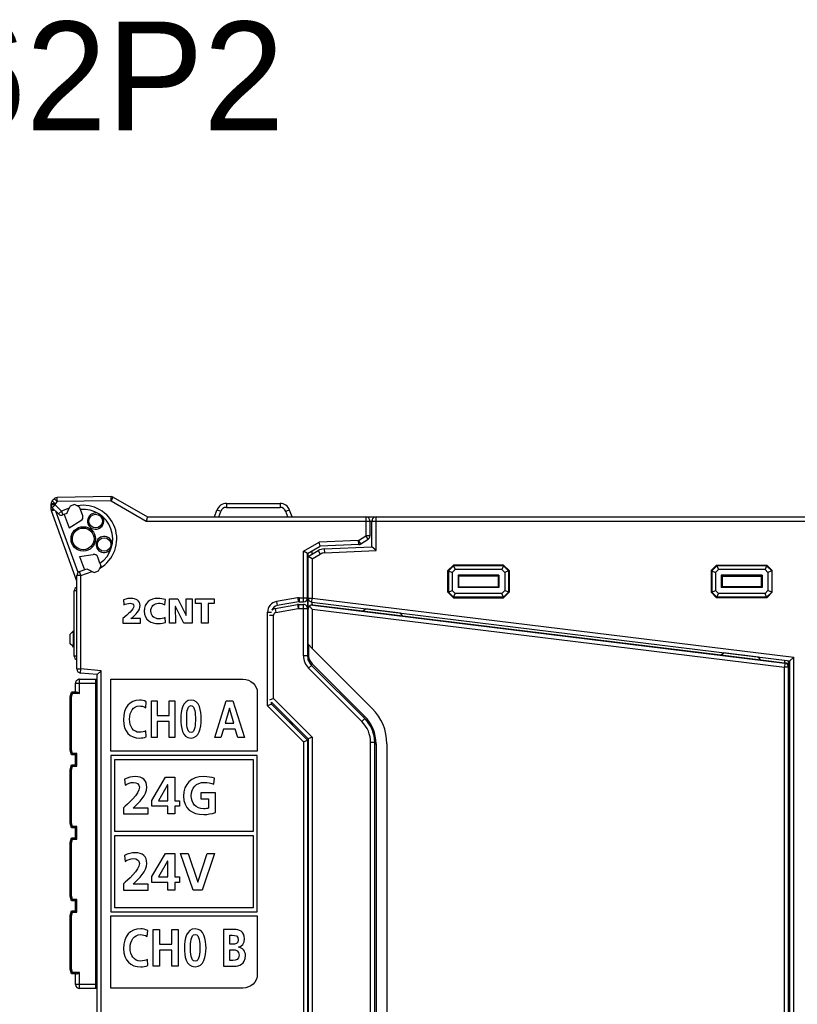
# Model space of a CAD drawing. Extents: x 0 to 183, y 0 to 174.
# Tile 16 of 20: x 58 to 115, y 102 to 174. Entities that reach past the tile are written whole.
import ezdxf

# ---------------------------------------------------------------- set-up
doc = ezdxf.new("R2010")
doc.units = 0
doc.header["$LTSCALE"] = 11.342016
doc.header["$MEASUREMENT"] = 0
doc.layers.get('0').update_dxf_attribs({"linetype": 'CONTINUOUS'})
doc.styles.add('TEXTSTYLE_3', font='txt')

msp = doc.modelspace()

# ---------------------------------------------------------------- linework, layer by layer
at = {"color": 7, "linetype": 'CONTINUOUS'}
for p, q in [((60.372, 138.8336), (60.2187, 138.68)), ((60.4306, 138.4678), (60.2187, 138.68)), ((60.5843, 138.6214), (60.372, 138.8336)), ((60.5843, 138.6214), (60.4306, 138.4678)), ((64.5475, 138.9907), (60.5791, 138.9215)), ((60.5843, 138.6214), (60.5791, 138.9215)), ((64.5527, 138.6907), (60.5843, 138.6214)), ((64.5527, 138.6907), (64.5475, 138.9907)), ((64.5527, 138.6907), (64.7029, 138.9504)), ((64.5527, 138.6907), (67.1485, 137.192)), ((64.7029, 138.9504), (67.2288, 137.4921)), ((60.1309, 138.045), (60.1309, 138.4678)), ((60.4306, 138.4678), (60.1309, 138.4678)), ((60.4306, 138.3858), (60.1309, 138.3858)), ((60.1309, 138.045), (60.3472, 138.045)), ((60.1488, 137.9424), (60.3693, 138.0226)), ((62.0309, 132.772), (60.1488, 137.9424)), ((60.4306, 138.3858), (60.2187, 138.1736)), ((60.678, 137.714), (60.2187, 138.1736)), ((60.4306, 138.4678), (60.4306, 138.3858)), ((60.8902, 137.9262), (60.4306, 138.3858)), ((62.1222, 133.3983), (60.4785, 137.9135)), ((60.8902, 137.9262), (60.678, 137.714)), ((61.4624, 138.1343), (60.8902, 137.9262)), ((60.8902, 137.9262), (60.9928, 137.6444)), ((61.2833, 137.7505), (61.4624, 138.1343)), ((61.5372, 138.2945), (61.4624, 138.1343)), ((61.8424, 138.4058), (61.5372, 138.2945)), ((62.0463, 138.3106), (61.8424, 138.4058)), ((62.2269, 138.2266), (62.0463, 138.3106)), ((62.2937, 138.043), (62.2269, 138.2266)), ((62.4591, 137.5882), (62.2941, 138.0426)), ((72.1667, 137.4921), (72.351, 137.9985)), ((72.4822, 137.4921), (72.6331, 137.9065)), ((73.0558, 138.4922), (73.0558, 138.2025)), ((73.0558, 138.4922), (77.0056, 138.4922)), ((73.0558, 138.2025), (77.0056, 138.2025)), ((77.0056, 138.4922), (77.0056, 138.2025)), ((77.5793, 137.4921), (77.4284, 137.9065)), ((77.8948, 137.4921), (77.7102, 137.9985)), ((61.2829, 137.7498), (60.9928, 137.6444)), ((61.0952, 137.6816), (61.4541, 136.6949)), ((61.4541, 136.6949), (62.3333, 137.2292)), ((67.2288, 137.4918), (67.1485, 137.192)), ((67.1485, 137.192), (123.7308, 137.192)), ((67.2288, 137.4921), (83.3308, 137.4921)), ((83.3308, 137.4921), (83.3308, 136.102)), ((83.3315, 137.4921), (123.7308, 137.4921)), ((83.6306, 137.192), (83.6306, 136.102)), ((83.7808, 135.2973), (83.7808, 137.192)), ((84.0808, 135.0103), (84.0808, 137.4921)), ((82.7879, 135.7565), (79.8813, 135.6297)), ((82.7879, 135.7565), (83.3308, 136.102)), ((82.801, 135.4567), (82.7879, 135.7565)), ((82.9491, 135.5032), (82.7879, 135.7565)), ((82.9491, 135.5032), (83.4921, 135.8491)), ((83.4921, 135.8491), (83.3308, 136.102)), ((83.6306, 136.102), (83.3308, 136.102)), ((78.7306, 134.9655), (79.8813, 135.6297)), ((78.7306, 131.242), (78.7306, 134.9655)), ((79.0303, 134.7922), (78.7306, 134.9655)), ((79.0307, 134.7922), (79.9677, 135.3331)), ((79.0806, 134.592), (79.8058, 135.0106)), ((79.3807, 134.7653), (79.3807, 134.9941)), ((79.8058, 135.0106), (79.9557, 134.7508)), ((79.9674, 135.3331), (79.8813, 135.6297)), ((82.801, 135.4567), (79.9677, 135.3331)), ((80.262, 135.1436), (83.7808, 135.2973)), ((80.262, 135.1436), (80.275, 134.8439)), ((80.275, 134.8439), (84.0808, 135.0103)), ((84.0808, 135.0103), (83.7811, 135.2969)), ((62.2238, 134.5803), (63.2408, 134.736)), ((62.2238, 134.5803), (62.5831, 133.5937)), ((63.7334, 134.0876), (63.5681, 134.5421)), ((79.0307, 131.5421), (79.0307, 134.7922)), ((79.0806, 134.4921), (79.0307, 134.4921)), ((79.0806, 134.8025), (79.0489, 134.8025)), ((79.0806, 126.9508), (79.0806, 134.8211)), ((79.3807, 134.4187), (79.081, 134.592)), ((79.3807, 134.4187), (79.9557, 134.7508)), ((79.3807, 134.4187), (79.3807, 131.5163)), ((62.2282, 133.4648), (62.7708, 133.6622)), ((62.7712, 133.6618), (63.1553, 133.4831)), ((63.3155, 133.4083), (63.6211, 133.5192)), ((63.6211, 133.5192), (63.7162, 133.7232)), ((63.8003, 133.9037), (63.7162, 133.7232)), ((63.7334, 134.0873), (63.8003, 133.9037)), ((89.7807, 133.9423), (89.3808, 133.542)), ((89.3808, 131.9421), (89.3808, 133.542)), ((89.3808, 133.542), (89.42, 133.5258)), ((89.7969, 133.9027), (89.42, 133.5258)), ((89.42, 133.5258), (89.42, 131.9582)), ((89.42, 133.5258), (89.6974, 133.4111)), ((89.912, 133.6257), (89.6974, 133.4111)), ((89.7807, 133.9423), (89.7969, 133.9027)), ((93.4808, 133.9423), (89.7807, 133.9423)), ((89.7969, 133.9027), (89.912, 133.6257)), ((93.4642, 133.9027), (89.7969, 133.9027)), ((93.3495, 133.6257), (89.912, 133.6257)), ((93.4642, 133.9027), (93.3495, 133.6257)), ((93.5641, 133.4111), (93.3495, 133.6257)), ((93.4808, 133.9423), (93.4642, 133.9027)), ((93.8415, 133.5258), (93.4642, 133.9027)), ((93.8808, 133.542), (93.4808, 133.9423)), ((93.8415, 133.5258), (93.5641, 133.4111)), ((93.8808, 133.542), (93.8415, 133.5258)), ((93.8415, 133.5258), (93.8415, 131.9582)), ((93.8808, 133.542), (93.8808, 131.9421)), ((108.7808, 133.542), (109.1808, 133.9423)), ((108.7808, 133.542), (108.7808, 131.9421)), ((108.7808, 133.542), (108.8201, 133.5258)), ((108.8201, 133.5258), (109.197, 133.9027)), ((108.8201, 133.5258), (108.8201, 131.9582)), ((108.8201, 133.5258), (109.0974, 133.4111)), ((109.0974, 133.4111), (109.3117, 133.6257)), ((109.1808, 133.9423), (109.197, 133.9027)), ((109.1808, 133.9423), (112.8808, 133.9423)), ((109.197, 133.9027), (109.3117, 133.6257)), ((112.8643, 133.9027), (109.197, 133.9027)), ((112.7495, 133.6257), (109.3117, 133.6257)), ((112.8643, 133.9027), (112.7495, 133.6257)), ((112.7495, 133.6257), (112.9642, 133.4111)), ((112.8808, 133.9423), (112.8643, 133.9027)), ((112.8643, 133.9027), (113.2415, 133.5258)), ((112.8808, 133.9423), (113.2808, 133.542)), ((113.2415, 133.5258), (112.9642, 133.4111)), ((113.2808, 133.542), (113.2415, 133.5258)), ((113.2415, 133.5258), (113.2415, 131.9582)), ((113.2808, 131.9421), (113.2808, 133.542)), ((62.0309, 126.2921), (62.0309, 133.1826)), ((62.3306, 133.1826), (62.0309, 133.1826)), ((62.3306, 133.1826), (62.2282, 133.4648)), ((62.3306, 133.1826), (63.1553, 133.4831)), ((62.3306, 126.2921), (62.3306, 133.1826)), ((63.1553, 133.4831), (63.3155, 133.4083)), ((89.6974, 133.4111), (89.6974, 132.0733)), ((90.1284, 133.1943), (90.1284, 132.2897)), ((90.1807, 133.142), (90.1284, 133.1943)), ((93.1332, 133.1943), (90.1284, 133.1943)), ((90.1807, 132.342), (90.1807, 133.142)), ((93.0808, 133.142), (90.1807, 133.142)), ((93.0808, 133.142), (93.1332, 133.1943)), ((93.0808, 133.142), (93.0808, 132.342)), ((93.1332, 133.1943), (93.1332, 132.2897)), ((93.5641, 133.4111), (93.5641, 132.0733)), ((109.0974, 133.4111), (109.0974, 132.0733)), ((109.5284, 133.1943), (109.5284, 132.2897)), ((112.5332, 133.1943), (109.5284, 133.1943)), ((109.5808, 133.142), (109.5284, 133.1943)), ((109.5808, 133.142), (109.5808, 132.342)), ((109.5808, 133.142), (112.4808, 133.142)), ((112.4808, 133.142), (112.5332, 133.1943)), ((112.4808, 132.342), (112.4808, 133.142)), ((112.5332, 133.1943), (112.5332, 132.2897)), ((112.9642, 133.4111), (112.9642, 132.0733)), ((89.42, 131.9582), (89.6974, 132.0733)), ((89.912, 131.8587), (89.6974, 132.0733)), ((90.1807, 132.342), (90.1284, 132.2897)), ((93.1332, 132.2897), (90.1284, 132.2897)), ((90.1807, 132.342), (93.0808, 132.342)), ((93.0808, 132.342), (93.1332, 132.2897)), ((93.5641, 132.0733), (93.3495, 131.8587)), ((93.8415, 131.9582), (93.5641, 132.0733)), ((108.8201, 131.9582), (109.0974, 132.0733)), ((109.0974, 132.0733), (109.3117, 131.8587)), ((109.5808, 132.342), (109.5284, 132.2897)), ((112.5332, 132.2897), (109.5284, 132.2897)), ((112.4808, 132.342), (109.5808, 132.342)), ((112.4808, 132.342), (112.5332, 132.2897)), ((112.7495, 131.8587), (112.9642, 132.0733)), ((113.2415, 131.9582), (112.9642, 132.0733)), ((61.8307, 127.2422), (61.8307, 132.042)), ((62.0305, 132.042), (61.8307, 132.042)), ((68.8611, 129.6637), (68.8611, 131.4634)), ((68.8611, 131.4634), (69.4719, 131.4634)), ((69.4719, 131.4634), (70.0807, 130.2412)), ((70.0858, 130.2412), (70.0782, 131.4634)), ((70.0782, 131.4634), (70.5165, 131.4634)), ((70.5165, 131.4634), (70.5165, 129.6637)), ((70.7724, 131.1075), (70.7724, 131.4634)), ((70.7724, 131.4634), (72.1391, 131.4634)), ((72.1391, 131.4634), (72.1391, 131.1075)), ((78.3027, 131.5331), (76.7418, 131.2579)), ((78.3027, 131.5331), (78.3547, 131.2375)), ((78.4071, 131.5421), (78.4071, 131.242)), ((78.4071, 131.5421), (79.0307, 131.5421)), ((79.0307, 131.5414), (79.0307, 127.2633)), ((79.0806, 131.5163), (79.3807, 131.5163)), ((79.3442, 131.2186), (79.3807, 131.5163)), ((79.3807, 131.5163), (114.8807, 127.1575)), ((89.3808, 131.9421), (89.42, 131.9582)), ((89.7807, 131.5421), (89.3808, 131.9421)), ((89.7969, 131.5814), (89.42, 131.9582)), ((89.7807, 131.5421), (89.7969, 131.5814)), ((89.7807, 131.5421), (93.4808, 131.5421)), ((89.7969, 131.5814), (89.912, 131.8587)), ((93.4642, 131.5814), (89.7969, 131.5814)), ((93.3495, 131.8587), (89.912, 131.8587)), ((93.4642, 131.5814), (93.3495, 131.8587)), ((93.8415, 131.9582), (93.4642, 131.5814)), ((93.4808, 131.5421), (93.4642, 131.5814)), ((93.8808, 131.9421), (93.4808, 131.5421)), ((93.8808, 131.9421), (93.8415, 131.9582)), ((108.7808, 131.9421), (108.8201, 131.9582)), ((108.7808, 131.9421), (109.1808, 131.5421)), ((108.8201, 131.9582), (109.197, 131.5814)), ((109.1808, 131.5421), (109.197, 131.5814)), ((112.8808, 131.5421), (109.1808, 131.5421)), ((109.197, 131.5814), (109.3117, 131.8587)), ((112.8643, 131.5814), (109.197, 131.5814)), ((112.7495, 131.8587), (109.3117, 131.8587)), ((112.8643, 131.5814), (112.7495, 131.8587)), ((112.8643, 131.5814), (113.2415, 131.9582)), ((112.8808, 131.5421), (112.8643, 131.5814)), ((112.8808, 131.5421), (113.2808, 131.9421)), ((113.2808, 131.9421), (113.2415, 131.9582)), ((69.2866, 130.8936), (69.3021, 129.6637)), ((69.2917, 130.8936), (69.2866, 130.8936)), ((69.9208, 129.6637), (69.2917, 130.8936)), ((71.2158, 131.1075), (70.7724, 131.1075)), ((71.2158, 129.6637), (71.2158, 131.1075)), ((71.6954, 131.1075), (71.6954, 129.6637)), ((72.1391, 131.1075), (71.6954, 131.1075)), ((76.6439, 130.7446), (78.2876, 131.0346)), ((76.6439, 130.7446), (76.6959, 130.4493)), ((76.6959, 130.4493), (78.3396, 130.739)), ((76.7418, 131.2579), (76.7938, 130.9623)), ((78.3547, 131.2375), (76.7938, 130.9623)), ((78.2876, 131.0346), (78.3396, 130.739)), ((78.3744, 131.0422), (78.3744, 130.7421)), ((78.3744, 131.0422), (78.7306, 131.0422)), ((78.3744, 130.7421), (79.0307, 130.7421)), ((78.4071, 131.242), (78.7306, 131.242)), ((78.7306, 127.2633), (78.7306, 131.0422)), ((79.3807, 130.7049), (79.184, 130.9275)), ((79.3442, 131.2186), (114.5806, 126.8923)), ((79.3807, 130.7049), (79.3807, 127.8049)), ((79.3807, 130.7049), (114.1806, 126.432)), ((79.3817, 131.0226), (79.3817, 131.2141)), ((79.4172, 131.0205), (79.3817, 131.0226)), ((79.4172, 131.0026), (79.4172, 131.0205)), ((79.4172, 131.0205), (83.1004, 130.5682)), ((79.4172, 131.0026), (114.2172, 126.7296)), ((83.0848, 130.5561), (83.3036, 130.727)), ((85.8844, 130.41), (83.3036, 130.727)), ((70.0807, 130.2412), (70.0858, 130.2412)), ((76.0806, 123.5677), (76.0806, 130.47)), ((76.0806, 130.47), (76.3807, 130.47)), ((76.2308, 130.2522), (76.5306, 130.2522)), ((76.5306, 124.1165), (76.5306, 130.2522)), ((79.0806, 130.4545), (79.0307, 130.4545)), ((86.0552, 130.1913), (83.0848, 130.5561)), ((86.0552, 130.1913), (85.8844, 130.41)), ((86.0428, 130.2071), (109.5005, 127.3284)), ((69.3021, 129.6637), (68.8611, 129.6637)), ((70.5165, 129.6637), (69.9208, 129.6637)), ((71.6954, 129.6637), (71.2158, 129.6637)), ((79.0307, 129.8423), (79.0806, 129.8361)), ((61.7807, 129.1047), (61.5306, 128.8546)), ((61.5306, 128.1545), (61.5306, 128.8546)), ((61.7807, 129.1047), (61.8307, 129.1047)), ((61.7807, 128.1046), (61.7807, 128.9045)), ((61.7807, 128.9045), (61.8307, 128.9045)), ((61.7222, 127.9633), (61.5306, 128.1545)), ((61.7804, 127.9051), (61.7222, 127.9633)), ((61.7807, 128.1046), (61.8307, 128.1046)), ((61.7807, 127.9048), (61.8307, 127.9048)), ((79.0979, 128.0877), (79.0979, 127.2033)), ((79.3807, 127.8049), (79.0979, 128.0877)), ((79.3807, 127.8049), (83.797, 123.3886)), ((62.0305, 127.2422), (61.8307, 127.2422)), ((79.0307, 127.2633), (78.7306, 127.2633)), ((109.4829, 127.3149), (109.7017, 127.4858)), ((112.4529, 126.9501), (109.4829, 127.3149)), ((112.282, 127.1689), (109.7017, 127.4858)), ((112.4529, 126.9501), (112.282, 127.1689)), ((114.8807, 127.1575), (114.581, 126.8926)), ((114.8807, 30.1266), (114.8807, 127.1575)), ((62.0309, 126.2921), (62.3306, 126.2921)), ((62.3047, 125.9931), (62.3306, 126.2921)), ((63.8306, 126.1608), (62.3306, 126.2921)), ((79.3235, 126.556), (79.1116, 126.3438)), ((83.0363, 122.4191), (79.1116, 126.3438)), ((83.2485, 122.6313), (79.3235, 126.556)), ((79.3735, 126.6807), (83.2313, 122.8229)), ((112.4391, 126.9677), (114.1817, 126.7541)), ((114.2172, 126.7296), (114.1806, 126.432)), ((114.1806, 30.8521), (114.1806, 126.432)), ((114.4807, 126.432), (114.1806, 126.432)), ((114.1817, 126.9411), (114.1817, 126.7541)), ((114.1817, 126.7541), (114.2172, 126.7496)), ((114.2172, 126.7496), (114.2172, 126.7296)), ((114.4807, 30.3801), (114.4807, 126.9043)), ((114.5806, 30.3918), (114.5806, 126.8923)), ((62.2307, 124.492), (62.2307, 125.5421)), ((62.2307, 125.5421), (63.5308, 125.5421)), ((63.5308, 125.8859), (62.3047, 125.9931)), ((63.4306, 102.7421), (63.4306, 125.5421)), ((63.5308, 27.9982), (63.5308, 125.8859)), ((63.5312, 125.8863), (63.8306, 126.1608)), ((63.8306, 27.7233), (63.8306, 126.1608)), ((61.9306, 124.592), (61.9306, 125.242)), ((61.9306, 125.242), (63.4306, 125.242)), ((63.5308, 125.4422), (63.4306, 125.4422)), ((114.4807, 125.456), (114.5806, 125.456)), ((61.5306, 124.2423), (61.6247, 124.592)), ((61.5306, 120.3021), (61.5306, 124.2423)), ((61.6309, 124.2288), (61.5313, 124.2419)), ((62.0071, 124.592), (61.6247, 124.592)), ((61.7012, 124.492), (61.6247, 124.5916)), ((61.6309, 124.2288), (61.7012, 124.492)), ((61.6309, 120.3152), (61.6309, 124.2288)), ((62.2307, 124.492), (61.7012, 124.492)), ((62.0071, 124.592), (62.0233, 124.5906)), ((62.0233, 124.5906), (62.0405, 124.5868)), ((62.0405, 124.5868), (62.0643, 124.5788)), ((62.0643, 124.5788), (62.1125, 124.5575)), ((62.1125, 124.5575), (62.1518, 124.5368)), ((62.1518, 124.5368), (62.2307, 124.492)), ((76.5306, 124.1165), (76.2308, 123.9922)), ((79.3807, 121.2664), (76.5306, 124.1165)), ((67.5237, 121.2459), (67.5237, 123.9474)), ((67.5237, 123.9474), (67.9571, 123.9474)), ((67.9571, 123.9474), (67.9571, 122.856)), ((68.8235, 122.856), (68.8235, 123.9474)), ((68.8235, 123.9474), (69.2569, 123.9474)), ((69.2569, 123.9474), (69.2569, 121.2459)), ((72.1942, 121.2459), (73.0359, 123.9474)), ((73.2681, 123.4056), (72.9556, 122.291)), ((73.0359, 123.9474), (73.5247, 123.9474)), ((73.2743, 123.4056), (73.2681, 123.4056)), ((73.5867, 122.291), (73.2743, 123.4056)), ((73.5247, 123.9474), (74.3729, 121.2459)), ((76.3803, 123.6921), (76.0806, 123.5677)), ((78.7306, 120.9177), (76.0806, 123.5677)), ((76.3807, 123.6921), (76.3807, 123.842)), ((79.0806, 121.142), (76.3807, 123.842)), ((79.0307, 121.0421), (76.3807, 123.6921)), ((67.9571, 122.856), (68.8235, 122.856)), ((83.2485, 122.6313), (83.0363, 122.4191)), ((83.1441, 122.7357), (83.2313, 122.8229)), ((67.9571, 122.4302), (67.9571, 121.2459)), ((68.8235, 122.4302), (67.9571, 122.4302)), ((68.8235, 121.2459), (68.8235, 122.4302)), ((72.9556, 122.291), (73.5867, 122.291)), ((77.7808, 122.292), (77.7808, 122.4422)), ((77.8807, 122.1921), (77.8807, 122.3419)), ((77.9307, 122.1421), (77.9307, 122.292)), ((114.4807, 122.456), (114.5806, 122.456)), ((67.9571, 121.2459), (67.5237, 121.2459)), ((69.2569, 121.2459), (68.8235, 121.2459)), ((72.6428, 121.2459), (72.1942, 121.2459)), ((72.8316, 121.8652), (72.6428, 121.2459)), ((73.7073, 121.8652), (72.8316, 121.8652)), ((73.8933, 121.2459), (73.7073, 121.8652)), ((74.3729, 121.2459), (73.8933, 121.2459)), ((79.3807, 121.2664), (79.081, 121.1424)), ((79.3807, 121.2664), (79.3807, 80.9424)), ((78.7306, 120.9177), (79.0303, 121.0421)), ((78.7306, 120.9177), (78.7306, 23.9922)), ((79.0307, 121.0421), (79.0307, 23.9922)), ((79.0806, 121.142), (79.0806, 80.9424)), ((83.6809, 90.0643), (83.6809, 120.8633)), ((83.9806, 120.8633), (83.6809, 120.8633)), ((83.9806, 90.2373), (83.9806, 120.8633)), ((83.9806, 120.7724), (84.0808, 120.7724)), ((84.0808, 120.7724), (84.0808, 90.8725)), ((84.8808, 120.7724), (84.8808, 90.8725)), ((61.6247, 119.9521), (61.5306, 120.3021)), ((61.6309, 120.3152), (61.5313, 120.3021)), ((61.7012, 120.052), (61.6247, 119.9524)), ((61.9306, 119.9521), (61.6247, 119.9521)), ((61.7012, 120.052), (61.6309, 120.3152)), ((62.0309, 120.052), (61.7012, 120.052)), ((61.9306, 119.2173), (61.9306, 119.9521)), ((61.9313, 119.9524), (62.0309, 120.052)), ((62.0309, 119.117), (62.0309, 120.052)), ((64.5299, 119.9268), (64.5299, 108.3947)), ((75.3279, 119.9268), (64.5299, 119.9268)), ((75.3279, 108.3947), (75.3279, 119.9268)), ((61.5306, 118.8672), (61.6247, 119.2173)), ((61.6247, 119.2173), (61.9306, 119.2173)), ((61.7012, 119.117), (61.6247, 119.2165)), ((61.6309, 118.8538), (61.7012, 119.117)), ((61.7012, 119.117), (62.0309, 119.117)), ((61.9313, 119.2165), (62.0309, 119.117)), ((64.8297, 114.3106), (64.8297, 119.627)), ((64.8297, 119.627), (75.0281, 119.627)), ((75.0281, 119.627), (75.0281, 114.3106)), ((61.5306, 114.9271), (61.5306, 118.8672)), ((61.6309, 118.8538), (61.5313, 118.8669)), ((61.6309, 114.9402), (61.6309, 118.8538)), ((67.562, 116.61), (68.5721, 118.3129)), ((68.5721, 118.3129), (69.2452, 118.3129)), ((69.2452, 118.3129), (69.2452, 116.5752)), ((68.7192, 117.7479), (68.0498, 116.5752)), ((68.7271, 117.7479), (68.7192, 117.7479)), ((68.7271, 116.5752), (68.7271, 117.7479)), ((67.562, 116.1727), (67.562, 116.61)), ((68.7271, 116.1727), (67.562, 116.1727)), ((68.0498, 116.5752), (68.7271, 116.5752)), ((68.7271, 115.6115), (68.7271, 116.1727)), ((69.2452, 116.5752), (69.5897, 116.5752)), ((69.2452, 116.1727), (69.2452, 115.6115)), ((69.5897, 116.1727), (69.2452, 116.1727)), ((69.5897, 116.5752), (69.5897, 116.1727)), ((69.2452, 115.6115), (68.7271, 115.6115)), ((61.6247, 114.5771), (61.5306, 114.9271)), ((61.6309, 114.9402), (61.5313, 114.9271)), ((61.7012, 114.677), (61.6247, 114.5774)), ((61.7012, 114.677), (61.6309, 114.9402)), ((62.0309, 114.677), (61.7012, 114.677)), ((61.9313, 114.5777), (62.0309, 114.677)), ((62.0309, 113.742), (62.0309, 114.677)), ((61.9306, 114.5771), (61.6247, 114.5771)), ((61.9306, 113.8422), (61.9306, 114.5771)), ((75.0281, 114.3106), (64.8297, 114.3106)), ((64.8297, 108.6944), (64.8297, 114.0109)), ((64.8297, 114.0109), (75.0281, 114.0109)), ((75.0281, 114.0109), (75.0281, 108.6944)), ((61.5306, 113.4922), (61.6247, 113.8422)), ((61.5306, 109.552), (61.5306, 113.4922)), ((61.6309, 113.4791), (61.5313, 113.4922)), ((61.6247, 113.8422), (61.9306, 113.8422)), ((61.7012, 113.742), (61.6247, 113.8415)), ((61.6309, 113.4791), (61.7012, 113.742)), ((61.6309, 109.5651), (61.6309, 113.4791)), ((61.7012, 113.742), (62.0309, 113.742)), ((61.9313, 113.8415), (62.0309, 113.742)), ((67.562, 111.0014), (68.5721, 112.7043)), ((68.5721, 112.7043), (69.2452, 112.7043)), ((69.2452, 112.7043), (69.2452, 110.9666)), ((70.5923, 110.0028), (69.6635, 112.7043)), ((69.6635, 112.7043), (70.2436, 112.7043)), ((70.2436, 112.7043), (70.9368, 110.5833)), ((70.9443, 110.5833), (71.6292, 112.7043)), ((72.1674, 112.7043), (71.2578, 110.0028)), ((71.6292, 112.7043), (72.1674, 112.7043)), ((68.7192, 112.1393), (68.0498, 110.9666)), ((68.7271, 112.1393), (68.7192, 112.1393)), ((68.7271, 110.9666), (68.7271, 112.1393)), ((67.562, 110.564), (67.562, 111.0014)), ((68.7271, 110.564), (67.562, 110.564)), ((68.0498, 110.9666), (68.7271, 110.9666)), ((68.7271, 110.0028), (68.7271, 110.564)), ((69.2452, 110.9666), (69.5897, 110.9666)), ((69.2452, 110.564), (69.2452, 110.0028)), ((69.5897, 110.564), (69.2452, 110.564)), ((69.5897, 110.9666), (69.5897, 110.564)), ((70.9368, 110.5833), (70.9443, 110.5833)), ((61.6309, 109.5651), (61.5313, 109.552)), ((61.7012, 109.3023), (61.6309, 109.5651)), ((69.2452, 110.0028), (68.7271, 110.0028)), ((71.2578, 110.0028), (70.5923, 110.0028)), ((61.6247, 109.202), (61.5306, 109.552)), ((61.7012, 109.3023), (61.6247, 109.2027)), ((61.9306, 109.202), (61.6247, 109.202)), ((62.0309, 109.3023), (61.7012, 109.3023)), ((61.9306, 108.4672), (61.9306, 109.202)), ((61.9313, 109.2027), (62.0309, 109.3023)), ((62.0309, 108.3673), (62.0309, 109.3023)), ((61.5306, 108.1172), (61.6247, 108.4672)), ((61.5306, 104.177), (61.5306, 108.1172)), ((61.6309, 108.104), (61.5313, 108.1172)), ((61.6247, 108.4672), (61.9306, 108.4672)), ((61.7012, 108.3673), (61.6247, 108.4668)), ((61.6309, 108.104), (61.7012, 108.3673)), ((61.7012, 108.3673), (62.0309, 108.3673)), ((61.9313, 108.4665), (62.0309, 108.3673)), ((64.5299, 108.3947), (75.3279, 108.3947)), ((75.0281, 108.6944), (64.8297, 108.6944)), ((61.6309, 104.1904), (61.6309, 108.104)), ((67.6536, 104.3908), (67.6536, 107.0922)), ((67.6536, 107.0922), (68.1142, 107.0922)), ((68.1142, 107.0922), (68.1142, 106.0008)), ((69.0351, 106.0008), (69.0351, 107.0922)), ((69.0351, 107.0922), (69.4953, 107.0922)), ((69.4953, 107.0922), (69.4953, 104.3908)), ((68.1142, 106.0008), (69.0351, 106.0008)), ((68.1142, 105.575), (68.1142, 104.3908)), ((69.0351, 105.575), (68.1142, 105.575)), ((69.0351, 104.3908), (69.0351, 105.575)), ((61.6247, 103.827), (61.5306, 104.177)), ((61.6309, 104.1904), (61.5313, 104.177)), ((61.7012, 103.9272), (61.6247, 103.8277)), ((62.0071, 103.827), (61.6247, 103.827)), ((61.7012, 103.9272), (61.6309, 104.1904)), ((62.2307, 103.9272), (61.7012, 103.9272)), ((61.9306, 103.0422), (61.9306, 103.827)), ((62.0071, 103.827), (62.0233, 103.8287)), ((62.0233, 103.8287), (62.0405, 103.8325)), ((62.0405, 103.8325), (62.0643, 103.8404)), ((62.0643, 103.8404), (62.1125, 103.8618)), ((62.1125, 103.8618), (62.1518, 103.8824)), ((62.1518, 103.8824), (62.2307, 103.9272)), ((62.2307, 102.7421), (62.2307, 103.9272)), ((68.1142, 104.3908), (67.6536, 104.3908)), ((69.4953, 104.3908), (69.0351, 104.3908)), ((63.4306, 103.0422), (61.9306, 103.0422)), ((63.5308, 102.7421), (62.2307, 102.7421)), ((63.5308, 102.842), (63.4306, 102.842)), ((79.0307, 102.842), (79.0806, 102.842)), ((79.0806, 102.7421), (79.0307, 102.7421))]:
    msp.add_line(p, q, dxfattribs=at)
for centre, radius, start, end in [((62.497, 135.877), 2.475, 299.511771, 100.491089), ((62.4965, 135.8769), 2.1752, 304.655479, 95.340277), ((73.0561, 137.7418), 0.7504, 90.018963, 159.995865), ((73.0556, 137.753), 0.4494, 89.96396, 160.03035), ((77.0054, 137.7423), 0.75, 19.982076, 89.978834), ((77.0057, 137.7527), 0.4498, 20.004388, 90.005795), ((60.8901, 137.9265), 0.3003, 225.06635, 290.017442), ((62.1769, 137.4855), 0.3003, 301.396645, 19.999188), ((83.3308, 137.1923), 0.2998, 359.944507, 89.988094), ((84.0808, 137.192), 0.3001, 89.998239, 180.001761), ((83.33, 136.1022), 0.3005, 302.62578, 359.954116), ((80.3054, 134.1456), 0.9989, 92.492623, 120.009408), ((63.2859, 134.439), 0.3004, 20.062153, 98.631771), ((80.3056, 134.1441), 0.7004, 92.503065, 119.976998), ((62.3315, 133.1825), 0.3006, 110.084576, 179.966008), ((62.1308, 132.0418), 0.3001, 109.450781, 179.978358), ((78.7306, 131.5421), 0.3001, 270.00776, 359.998976), ((79.3806, 131.5164), 0.3, 180.021446, 263.022785), ((76.8807, 130.4699), 0.8001, 100.002866, 179.995836), ((76.8807, 130.4699), 0.5, 100.008952, 160.760934), ((76.7298, 130.2538), 0.4982, 99.927432, 130.140709), ((78.7306, 130.7421), 0.3001, 359.996269, 89.996994), ((79.3779, 130.7246), 0.2976, 89.252923, 179.156486), ((79.3736, 130.7041), 0.293, 130.330263, 179.840987), ((79.3863, 130.6988), 0.3053, 84.192048, 131.508513), ((76.7309, 130.2521), 0.2003, 100.042264, 179.948233), ((61.5805, 128.9046), 0.2002, 359.980116, 44.965301), ((61.5812, 128.1045), 0.1995, 314.947185, 0.016448), ((62.1308, 127.2424), 0.3001, 180.026854, 250.550746), ((80.031, 127.2634), 1.3004, 180.007349, 225.007427), ((80.032, 127.2636), 1.0013, 180.01815, 224.964443), ((80.0805, 127.3877), 0.9999, 180.002722, 224.998646), ((62.3311, 126.2921), 0.3002, 179.998578, 264.966587), ((114.1844, 126.4544), 0.2966, 0.518974, 83.6623), ((114.181, 126.4322), 0.2997, 359.967511, 83.074933), ((62.2307, 125.242), 0.3001, 89.997707, 180.002293), ((81.1806, 120.772), 3.7002, 0.004958, 45.001533), ((81.1809, 120.7721), 2.9, 0.004702, 45.00512), ((81.4805, 120.8637), 2.5001, 359.99177, 44.994292), ((81.4808, 120.8633), 2.2, 0.001522, 45.008406), ((62.2307, 103.0422), 0.3001, 180.0021, 269.998453)]:
    msp.add_arc(centre, radius, start, end, dxfattribs=at)
for points in [[(60.2187, 138.68), (60.1622, 138.6238), (60.1309, 138.5473), (60.1309, 138.4678)], [(60.5791, 138.9215), (60.5012, 138.9201), (60.4272, 138.8884), (60.372, 138.8336)], [(64.7029, 138.9504), (64.6557, 138.9776), (64.6019, 138.9918), (64.5475, 138.9907)], [(60.1309, 138.3858), (60.1309, 138.3062), (60.1622, 138.2297), (60.2187, 138.1736)], [(60.1309, 138.045), (60.1309, 138.0099), (60.1367, 137.9751), (60.1488, 137.9424)], [(72.6331, 137.9065), (72.4788, 137.9627), (72.353, 138.0037), (72.351, 137.9985)], [(77.7105, 137.9985), (77.7084, 138.0037), (77.5827, 137.9627), (77.4284, 137.9065)], [(82.801, 135.4567), (82.8537, 135.4591), (82.9047, 135.475), (82.9491, 135.5032)], [(78.4071, 131.5421), (78.372, 131.5421), (78.3372, 131.539), (78.3027, 131.5331)], [(78.3744, 131.0422), (78.3455, 131.0422), (78.3162, 131.0394), (78.2876, 131.0346)], [(78.3744, 130.7421), (78.3627, 130.7421), (78.3513, 130.7411), (78.3396, 130.739)], [(78.4071, 131.242), (78.3896, 131.242), (78.372, 131.2406), (78.3547, 131.2375)]]:
    msp.add_open_spline(points, degree=3, dxfattribs=at)
for points, knots in [([(63.5756, 137.7656), (63.2563, 137.8545), (62.9255, 137.6678), (62.8366, 137.3488), (62.7478, 137.0294), (62.9341, 136.6987), (63.2535, 136.6098), (63.5729, 136.5206), (63.9036, 136.7073), (63.9925, 137.0267), (64.0411, 137.2013), (64.008, 137.3891), (63.9026, 137.5365)], [0, 0, 0, 0, 1, 1, 1, 2, 2, 2, 3, 3, 3, 4, 4, 4, 4]), ([(63.9146, 137.1876), (63.9146, 137.4639), (63.6907, 137.6878), (63.4144, 137.6878), (63.1384, 137.6878), (62.9145, 137.4639), (62.9145, 137.1876), (62.9145, 136.9116), (63.1384, 136.6877), (63.4144, 136.6877), (63.6907, 136.6877), (63.9146, 136.9116), (63.9146, 137.1876), (63.9146, 137.1876), (63.9146, 137.1876), (63.9146, 137.1876)], [0, 0, 0, 0, 1, 1, 1, 2, 2, 2, 3, 3, 3, 4, 4, 4, 5, 5, 5, 5]), ([(63.3968, 135.877), (63.3968, 136.3742), (62.9938, 136.7769), (62.497, 136.7769), (61.9999, 136.7769), (61.5968, 136.3742), (61.5968, 135.877), (61.5968, 135.3799), (61.9999, 134.9772), (62.497, 134.9772), (62.9938, 134.9772), (63.3968, 135.3799), (63.3968, 135.877), (63.3968, 135.877), (63.3968, 135.877), (63.3968, 135.877)], [0, 0, 0, 0, 1, 1, 1, 2, 2, 2, 3, 3, 3, 4, 4, 4, 5, 5, 5, 5]), ([(63.2969, 135.877), (63.2969, 136.3187), (62.9386, 136.677), (62.497, 136.677), (62.055, 136.677), (61.6967, 136.3187), (61.6967, 135.877), (61.6967, 135.435), (62.055, 135.0771), (62.497, 135.0771), (62.9386, 135.0771), (63.2969, 135.435), (63.2969, 135.877), (63.2969, 135.877), (63.2969, 135.877), (63.2969, 135.877)], [0, 0, 0, 0, 1, 1, 1, 2, 2, 2, 3, 3, 3, 4, 4, 4, 5, 5, 5, 5]), ([(64.6405, 135.5094), (64.615, 135.8398), (64.3263, 136.0868), (63.9959, 136.061), (63.6656, 136.0355), (63.4185, 135.7468), (63.444, 135.4164), (63.4699, 135.086), (63.7582, 134.839), (64.0886, 134.8649), (64.2695, 134.8786), (64.4345, 134.9741), (64.5372, 135.1236)], [0, 0, 0, 0, 1, 1, 1, 2, 2, 2, 3, 3, 3, 4, 4, 4, 4]), ([(64.5423, 135.463), (64.5423, 135.7389), (64.3184, 135.9628), (64.0424, 135.9628), (63.7661, 135.9628), (63.5422, 135.7389), (63.5422, 135.463), (63.5422, 135.1867), (63.7661, 134.9631), (64.0424, 134.9631), (64.3184, 134.9631), (64.5423, 135.1867), (64.5423, 135.463), (64.5423, 135.463), (64.5423, 135.463), (64.5423, 135.463)], [0, 0, 0, 0, 1, 1, 1, 2, 2, 2, 3, 3, 3, 4, 4, 4, 5, 5, 5, 5]), ([(65.4267, 130.0066), (65.7925, 130.3237), (66.2156, 130.6693), (66.2156, 130.9116), (66.2156, 131.0715), (66.1047, 131.1385), (65.96, 131.1385), (65.8056, 131.1385), (65.5993, 131.0792), (65.4883, 131.0148), (65.4883, 131.0148), (65.4701, 131.3886), (65.4701, 131.3886), (65.7281, 131.4815), (65.8983, 131.4944), (66.0041, 131.4944), (66.4065, 131.4944), (66.6952, 131.3242), (66.6952, 130.9657), (66.6952, 130.615), (66.3162, 130.2619), (66.146, 130.115), (66.146, 130.115), (66.0172, 130.004), (66.0172, 130.004), (66.0172, 130.004), (66.7286, 130.004), (66.7286, 130.004), (66.7286, 130.004), (66.7286, 129.6637), (66.7286, 129.6637), (66.7286, 129.6637), (65.4267, 129.6637), (65.4267, 129.6637), (65.4267, 129.6637), (65.4267, 130.0066), (65.4267, 130.0066)], [0, 0, 0, 0, 1, 1, 1, 2, 2, 2, 3, 3, 3, 4, 4, 4, 5, 5, 5, 6, 6, 6, 7, 7, 7, 8, 8, 8, 9, 9, 9, 10, 10, 10, 11, 11, 11, 12, 12, 12, 12]), ([(68.5548, 129.705), (68.4181, 129.6714), (68.2661, 129.6326), (68.0208, 129.6326), (67.5413, 129.6326), (66.9873, 129.875), (66.9873, 130.5558), (66.9873, 131.1824), (67.4255, 131.4944), (68.0184, 131.4944), (68.2014, 131.4944), (68.3795, 131.453), (68.5521, 131.4015), (68.5521, 131.4015), (68.5135, 131.0122), (68.5135, 131.0122), (68.3588, 131.0973), (68.2093, 131.1385), (68.0443, 131.1385), (67.7039, 131.1385), (67.482, 130.891), (67.482, 130.5558), (67.482, 130.2025), (67.7321, 129.9885), (68.0828, 129.9885), (68.2403, 129.9885), (68.4001, 130.0299), (68.5314, 130.0814), (68.5314, 130.0814), (68.5548, 129.705), (68.5548, 129.705)], [0, 0, 0, 0, 1, 1, 1, 2, 2, 2, 3, 3, 3, 4, 4, 4, 5, 5, 5, 6, 6, 6, 7, 7, 7, 8, 8, 8, 9, 9, 9, 10, 10, 10, 10]), ([(75.3279, 120.2268), (75.3279, 120.2268), (75.3279, 124.5425), (75.3279, 124.5425), (75.3279, 125.0941), (74.8476, 125.543), (74.2575, 125.543), (74.2575, 125.543), (64.5299, 125.543), (64.5299, 125.543), (64.5299, 125.543), (64.5299, 120.2268), (64.5299, 120.2268), (64.5299, 120.2268), (75.3279, 120.2268), (75.3279, 120.2268)], [0, 0, 0, 0, 1, 1, 1, 2, 2, 2, 3, 3, 3, 4, 4, 4, 5, 5, 5, 5]), ([(67.141, 121.2847), (66.9832, 121.2382), (66.813, 121.1994), (66.649, 121.1994), (65.9496, 121.1994), (65.4635, 121.6368), (65.4635, 122.5502), (65.4635, 123.4752), (65.9152, 123.9939), (66.649, 123.9939), (66.7913, 123.9939), (66.9801, 123.9591), (67.1382, 123.8816), (67.1382, 123.8816), (67.1072, 123.4249), (67.1072, 123.4249), (66.9432, 123.541), (66.7944, 123.5681), (66.6397, 123.5681), (66.1939, 123.5681), (65.9152, 123.1424), (65.9152, 122.589), (65.9152, 122.0393), (66.1877, 121.6252), (66.649, 121.6252), (66.8192, 121.6252), (67.0204, 121.6717), (67.1224, 121.7375), (67.1224, 121.7375), (67.141, 121.2847), (67.141, 121.2847)], [0, 0, 0, 0, 1, 1, 1, 2, 2, 2, 3, 3, 3, 4, 4, 4, 5, 5, 5, 6, 6, 6, 7, 7, 7, 8, 8, 8, 9, 9, 9, 10, 10, 10, 10]), ([(69.6924, 122.589), (69.6924, 123.2663), (69.8564, 123.9939), (70.4414, 123.9939), (71.0732, 123.9939), (71.1969, 123.216), (71.1969, 122.589), (71.1969, 121.962), (71.067, 121.1994), (70.4414, 121.1994), (69.7761, 121.1994), (69.6924, 122.0238), (69.6924, 122.589)], [0, 0, 0, 0, 1, 1, 1, 2, 2, 2, 3, 3, 3, 4, 4, 4, 4]), ([(70.7635, 122.589), (70.7635, 122.9373), (70.7635, 123.5913), (70.4414, 123.5913), (70.1258, 123.5913), (70.1258, 122.9373), (70.1258, 122.589), (70.1258, 122.2483), (70.123, 121.602), (70.4414, 121.602), (70.7666, 121.602), (70.7635, 122.2483), (70.7635, 122.589)], [0, 0, 0, 0, 1, 1, 1, 2, 2, 2, 3, 3, 3, 4, 4, 4, 4]), ([(65.4766, 115.6115), (65.4766, 115.6115), (65.4766, 116.0643), (65.4766, 116.0643), (65.7285, 116.3081), (66.6456, 117.0744), (66.6456, 117.5698), (66.6456, 117.8175), (66.4251, 117.9336), (66.2042, 117.9336), (65.9758, 117.9336), (65.7591, 117.833), (65.581, 117.7169), (65.581, 117.7169), (65.5386, 118.1658), (65.5386, 118.1658), (65.7822, 118.2897), (66.0647, 118.3594), (66.3396, 118.3594), (66.8543, 118.3594), (67.1871, 118.1), (67.1871, 117.5698), (67.1871, 116.9971), (66.6108, 116.4707), (66.1694, 116.0373), (66.1694, 116.0373), (67.2726, 116.0373), (67.2726, 116.0373), (67.2726, 116.0373), (67.2726, 115.6115), (67.2726, 115.6115), (67.2726, 115.6115), (65.4766, 115.6115), (65.4766, 115.6115)], [0, 0, 0, 0, 1, 1, 1, 2, 2, 2, 3, 3, 3, 4, 4, 4, 5, 5, 5, 6, 6, 6, 7, 7, 7, 8, 8, 8, 9, 9, 9, 10, 10, 10, 11, 11, 11, 11]), ([(72.1363, 117.7905), (71.9272, 117.8873), (71.6561, 117.9336), (71.4398, 117.9336), (70.8086, 117.9336), (70.4603, 117.508), (70.4603, 116.9545), (70.4603, 116.4049), (70.801, 115.9908), (71.3777, 115.9908), (71.5245, 115.9908), (71.6409, 116.0063), (71.734, 116.0295), (71.734, 116.0295), (71.734, 116.7339), (71.734, 116.7339), (71.734, 116.7339), (71.1607, 116.7339), (71.1607, 116.7339), (71.1607, 116.7339), (71.1607, 117.1597), (71.1607, 117.1597), (71.1607, 117.1597), (72.2524, 117.1597), (72.2524, 117.1597), (72.2524, 117.1597), (72.2524, 115.7043), (72.2524, 115.7043), (71.9662, 115.627), (71.6678, 115.5649), (71.3777, 115.5649), (70.503, 115.5649), (69.8953, 116.0023), (69.8953, 116.9158), (69.8953, 117.8408), (70.4603, 118.3594), (71.3777, 118.3594), (71.6912, 118.3594), (71.9389, 118.3169), (72.1711, 118.2471), (72.1711, 118.2471), (72.1363, 117.7905), (72.1363, 117.7905)], [0, 0, 0, 0, 1, 1, 1, 2, 2, 2, 3, 3, 3, 4, 4, 4, 5, 5, 5, 6, 6, 6, 7, 7, 7, 8, 8, 8, 9, 9, 9, 10, 10, 10, 11, 11, 11, 12, 12, 12, 13, 13, 13, 14, 14, 14, 14]), ([(65.4766, 110.0028), (65.4766, 110.0028), (65.4766, 110.4557), (65.4766, 110.4557), (65.7285, 110.6994), (66.6456, 111.4658), (66.6456, 111.9612), (66.6456, 112.2089), (66.4251, 112.325), (66.2042, 112.325), (65.9758, 112.325), (65.7591, 112.2244), (65.581, 112.1083), (65.581, 112.1083), (65.5386, 112.5572), (65.5386, 112.5572), (65.7822, 112.6811), (66.0647, 112.7508), (66.3396, 112.7508), (66.8543, 112.7508), (67.1871, 112.4914), (67.1871, 111.9612), (67.1871, 111.3885), (66.6108, 110.862), (66.1694, 110.4287), (66.1694, 110.4287), (67.2726, 110.4287), (67.2726, 110.4287), (67.2726, 110.4287), (67.2726, 110.0028), (67.2726, 110.0028), (67.2726, 110.0028), (65.4766, 110.0028), (65.4766, 110.0028)], [0, 0, 0, 0, 1, 1, 1, 2, 2, 2, 3, 3, 3, 4, 4, 4, 5, 5, 5, 6, 6, 6, 7, 7, 7, 8, 8, 8, 9, 9, 9, 10, 10, 10, 11, 11, 11, 11]), ([(64.5299, 108.0946), (64.5299, 108.0946), (64.5299, 102.7785), (64.5299, 102.7785), (64.5299, 102.7785), (74.2575, 102.7785), (74.2575, 102.7785), (74.8476, 102.7785), (75.3279, 103.227), (75.3279, 103.7782), (75.3279, 103.7782), (75.3279, 108.0946), (75.3279, 108.0946), (75.3279, 108.0946), (64.5299, 108.0946), (64.5299, 108.0946)], [0, 0, 0, 0, 1, 1, 1, 2, 2, 2, 3, 3, 3, 4, 4, 4, 5, 5, 5, 5]), ([(67.2553, 104.4295), (67.0872, 104.383), (66.9067, 104.3443), (66.7324, 104.3443), (65.9889, 104.3443), (65.4725, 104.7816), (65.4725, 105.6951), (65.4725, 106.6201), (65.9527, 107.1388), (66.7324, 107.1388), (66.8836, 107.1388), (67.0841, 107.104), (67.2519, 107.0264), (67.2519, 107.0264), (67.2188, 106.5698), (67.2188, 106.5698), (67.0445, 106.6859), (66.8867, 106.7129), (66.7224, 106.7129), (66.2487, 106.7129), (65.9527, 106.2873), (65.9527, 105.7338), (65.9527, 105.1842), (66.2421, 104.7701), (66.7324, 104.7701), (66.9129, 104.7701), (67.1272, 104.8166), (67.2354, 104.8824), (67.2354, 104.8824), (67.2553, 104.4295), (67.2553, 104.4295)], [0, 0, 0, 0, 1, 1, 1, 2, 2, 2, 3, 3, 3, 4, 4, 4, 5, 5, 5, 6, 6, 6, 7, 7, 7, 8, 8, 8, 9, 9, 9, 10, 10, 10, 10]), ([(69.9504, 105.7338), (69.9504, 106.4112), (70.1248, 107.1388), (70.7466, 107.1388), (71.4174, 107.1388), (71.549, 106.3609), (71.549, 105.7338), (71.549, 105.1068), (71.4108, 104.3443), (70.7466, 104.3443), (70.0393, 104.3443), (69.9504, 105.1687), (69.9504, 105.7338)], [0, 0, 0, 0, 1, 1, 1, 2, 2, 2, 3, 3, 3, 4, 4, 4, 4]), ([(71.0884, 105.7338), (71.0884, 106.0821), (71.0884, 106.7362), (70.7466, 106.7362), (70.411, 106.7362), (70.411, 106.0821), (70.411, 105.7338), (70.411, 105.3931), (70.4076, 104.7468), (70.7466, 104.7468), (71.0918, 104.7468), (71.0884, 105.3931), (71.0884, 105.7338)], [0, 0, 0, 0, 1, 1, 1, 2, 2, 2, 3, 3, 3, 4, 4, 4, 4]), ([(72.8453, 107.0922), (72.8453, 107.0922), (73.6474, 107.0922), (73.6474, 107.0922), (73.9436, 107.0922), (74.3877, 106.9917), (74.3877, 106.3994), (74.3877, 106.0782), (74.2034, 105.8537), (73.9306, 105.7957), (73.9306, 105.7957), (73.9306, 105.7879), (73.9306, 105.7879), (74.2427, 105.7531), (74.457, 105.5054), (74.457, 105.1726), (74.457, 104.4914), (73.9371, 104.3908), (73.6474, 104.3908), (73.6474, 104.3908), (72.8453, 104.3908), (72.8453, 104.3908), (72.8453, 104.3908), (72.8453, 107.0922), (72.8453, 107.0922)], [0, 0, 0, 0, 1, 1, 1, 2, 2, 2, 3, 3, 3, 4, 4, 4, 5, 5, 5, 6, 6, 6, 7, 7, 7, 8, 8, 8, 8]), ([(73.3056, 106.0008), (73.3056, 106.0008), (73.493, 106.0008), (73.493, 106.0008), (73.6873, 106.0008), (73.9271, 106.0511), (73.9271, 106.3298), (73.9271, 106.6434), (73.6935, 106.6666), (73.4834, 106.6666), (73.4834, 106.6666), (73.3056, 106.6666), (73.3056, 106.6666), (73.3056, 106.6666), (73.3056, 106.0008), (73.3056, 106.0008)], [0, 0, 0, 0, 1, 1, 1, 2, 2, 2, 3, 3, 3, 4, 4, 4, 5, 5, 5, 5]), ([(73.3056, 104.8166), (73.3056, 104.8166), (73.5227, 104.8166), (73.5227, 104.8166), (73.7363, 104.8166), (73.996, 104.8784), (73.996, 105.1919), (73.996, 105.5442), (73.7528, 105.5983), (73.5227, 105.5983), (73.5227, 105.5983), (73.3056, 105.5983), (73.3056, 105.5983), (73.3056, 105.5983), (73.3056, 104.8166), (73.3056, 104.8166)], [0, 0, 0, 0, 1, 1, 1, 2, 2, 2, 3, 3, 3, 4, 4, 4, 5, 5, 5, 5])]:
    msp.add_open_spline(points, degree=3, knots=knots, dxfattribs=at)

# ---------------------------------------------------------------- texts
at = {"color": 2, "linetype": 'CONTINUOUS', "insert": (0.6197, 173.9968), "char_height": 8, "width": 104, "attachment_point": 1, "style": 'TEXTSTYLE_3'}
msp.add_mtext('NZ2FTS-D62P2 ', dxfattribs=at)

doc.saveas('drawing.dxf')
